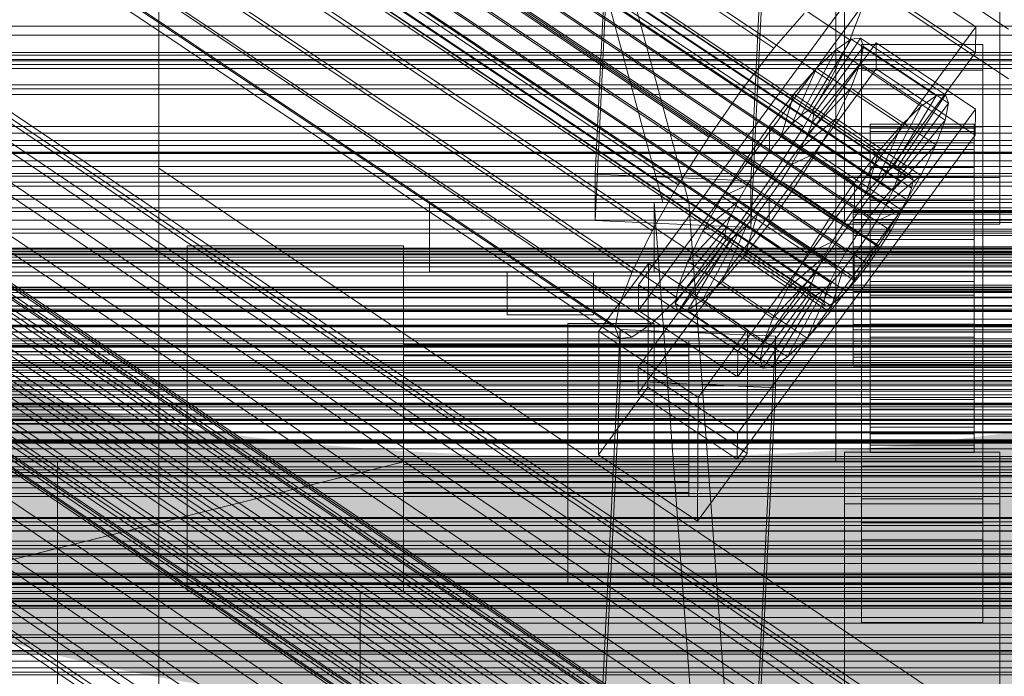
# Model space of a CAD drawing. Header units: millimetres. Extents: x -2233 to 61924, y -68080 to 6847.
# Tile 193 of 256: x -244 to -130, y -33725 to -33649. Entities that reach past the tile are written whole.
import ezdxf

# ---------------------------------------------------------------- set-up
doc = ezdxf.new("R2010")
doc.units = ezdxf.units.MM
for name, color, linetype, lineweight in [('COTAS_O', 1, 'Continuous', 0), ('COTAS_P', 1, 'Continuous', 0), ('frontal_briquetadora', 7, 'Continuous', 0), ('frontal_C01', 7, 'Continuous', 0), ('frontal_C01-mix', 7, 'Continuous', 0), ('frontal_C02', 7, 'Continuous', 0), ('frontal_C03', 7, 'Continuous', 0), ('frontal_dosificador', 7, 'Continuous', 0), ('frontal_mezcladora', 7, 'Continuous', 0), ('frontal_secador', 7, 'Continuous', 0)]:
    doc.layers.add(name, color=color, linetype=linetype, lineweight=lineweight)
doc.dimstyles.new('R19_100', dxfattribs={"dimtxt": 250, "dimasz": 150, "dimexe": 150, "dimexo": 80, "dimgap": 100, "dimtad": 1, "dimtih": 1, "dimtoh": 1, "dimdsep": 46, "dimcen": 0.09, "dimadec": 0, "dimazin": 0, "dimtfac": 1, "dimtdec": 4, "dimtofl": 0, "dimtmove": 0, "dimatfit": 3, "dimfxl": 1, "dimtolj": 1, "dimtzin": 0, "dimarcsym": 0})

# ---------------------------------------------------------------- blocks, each defined once
blk = doc.blocks.new('DIM_R27_52')
at = {"layer": 'COTAS_O'}
for p, q in [((-1725, -33700), (-1575, -33655)), ((1725, -33700), (1575, -33655)), ((-1725, -34400), (-1725, -33700)), ((-1725, -33700), (1725, -33700)), ((-1725, -33700), (-1575, -33745)), ((1725, -33700), (1575, -33745)), ((1725, -34400), (1725, -33700))]:
    blk.add_line(p, q, dxfattribs=at)
blk.add_text('3450 O', height=250, dxfattribs=at).set_placement((0, -33600))
blk = doc.blocks.new('DIM_R27_53')
at = {"layer": 'COTAS_P'}
for p, q in [((-150, -32000), (550, -32000)), ((550, -32000), (505, -32150)), ((550, -34600), (550, -32000)), ((550, -32000), (595, -32150)), ((550, -34600), (505, -34450)), ((550, -34600), (595, -34450)), ((-150, -34600), (550, -34600))]:
    blk.add_line(p, q, dxfattribs=at)
blk.add_text('2600 P', height=250, rotation=90, dxfattribs=at).set_placement((450, -33300))
blk = doc.blocks.new('DIM_R27_55')
at = {"layer": 'COTAS_O'}
for p, q in [((-650, -33700), (50, -33700)), ((50, -33700), (5, -33850)), ((50, -34900), (50, -33700)), ((50, -33700), (95, -33850)), ((50, -34900), (5, -34750)), ((50, -34900), (95, -34750)), ((-650, -34900), (50, -34900))]:
    blk.add_line(p, q, dxfattribs=at)
blk.add_text('1200 O', height=250, rotation=90, dxfattribs=at).set_placement((-50, -34300))

msp = doc.modelspace()

# ---------------------------------------------------------------- linework, layer by layer
at = {"layer": 'frontal_briquetadora'}
for p, q in [((-170, -33670), (-305, -33170)), ((-167, -33670), (-302, -33170)), ((-197, -33670), (-171, -33670)), ((-197, -33678), (-197, -33670)), ((-164, -33765), (-171, -33670)), ((-167, -33670), (-171, -33670)), ((-171, -33678), (-171, -33670)), ((-171, -33670), (211, -33670)), ((-170, -33670), (-167, -33670)), ((-170, -33670), (210, -33670)), ((-167, -33670), (207, -33670)), ((-160, -33765), (-167, -33670)), ((-225, -33675), (-200, -33675)), ((-225, -33715), (-225, -33675)), ((-200, -33715), (-200, -33675)), ((-197, -33678), (-171, -33678)), ((-188, -33678), (-178, -33678)), ((-188, -33683), (-188, -33678)), ((-178, -33683), (-178, -33678)), ((-171, -33678), (211, -33678)), ((-188, -33683), (-178, -33683)), ((-181, -33684), (-171, -33684)), ((-181, -33714), (-181, -33684)), ((-171, -33714), (-171, -33684)), ((-200, -33686.44), (-200, -33686)), ((-200, -33686), (-167, -33686)), ((-200, -33687.719), (-200, -33686.44)), ((-200, -33686.44), (-167, -33686.44)), ((-167, -33686.44), (-167, -33686)), ((-167, -33687.719), (-167, -33686.44)), ((-200, -33689.71), (-200, -33687.719)), ((-200, -33687.719), (-167, -33687.719)), ((-167, -33689.71), (-167, -33687.719)), ((-200, -33692.219), (-200, -33689.71)), ((-200, -33689.71), (-167, -33689.71)), ((-167, -33692.219), (-167, -33689.71)), ((-200, -33695), (-200, -33692.219)), ((-200, -33692.219), (-167, -33692.219)), ((-167, -33695), (-167, -33692.219)), ((-200, -33697.781), (-200, -33695)), ((-167, -33695), (-200, -33695)), ((-167, -33695), (-167, -33697.781)), ((-200, -33697.781), (-200, -33700.29)), ((-200, -33697.781), (-167, -33697.781)), ((-167, -33697.781), (-167, -33700.29)), ((-200, -33700.29), (-200, -33702.281)), ((-200, -33700.29), (-167, -33700.29)), ((-167, -33700.29), (-167, -33702.281)), ((-200, -33702.281), (-200, -33703.56)), ((-200, -33702.281), (-167, -33702.281)), ((-167, -33702.281), (-167, -33703.56)), ((-200, -33703.56), (-200, -33704)), ((-200, -33703.56), (-167, -33703.56)), ((-167, -33703.56), (-167, -33704)), ((-200, -33704), (-167, -33704)), ((-181, -33714), (-171, -33714)), ((-225, -33715), (-200, -33715))]:
    msp.add_line(p, q, dxfattribs=at)
at = {"layer": 'frontal_C01'}
for p, q in [((-228.298, -33505.257), (-228.298, -33666.04)), ((-228.298, -33671.821), (-228.298, -33511.037)), ((-332.629, -33602.02), (-148.32, -33726.355)), ((-331.181, -33601.67), (-146.872, -33726.005)), ((-330.692, -33602.76), (-146.383, -33727.095)), ((-334.938, -33603.785), (-150.629, -33728.12)), ((-355.53, -33605.485), (-141.731, -33749.713)), ((-355.017, -33605.361), (-141.218, -33749.589)), ((-331.197, -33605.215), (-146.887, -33729.55)), ((-356.348, -33606.11), (-142.549, -33750.338)), ((-355.022, -33606.617), (-141.224, -33750.845)), ((-354.844, -33605.747), (-141.045, -33749.975)), ((-357.415, -33607.194), (-143.617, -33751.423)), ((-355.541, -33607.911), (-141.742, -33752.14)), ((-337.95, -33606.845), (-153.641, -33731.18)), ((-177.811, -33666.699), (-174.943, -33606.911)), ((-156.962, -33607.71), (-159.83, -33667.499)), ((-358.659, -33608.664), (-144.861, -33752.892)), ((-332.659, -33608.868), (-148.35, -33733.203)), ((-356.363, -33609.542), (-142.565, -33753.77)), ((-146.196, -33754.647), (-359.995, -33610.418)), ((-341.461, -33610.992), (-157.152, -33735.327)), ((-361.332, -33612.338), (-147.533, -33756.566)), ((-357.434, -33611.397), (-143.635, -33755.626)), ((-177.811, -33672.093), (-174.943, -33612.304)), ((-358.68, -33613.352), (-144.881, -33757.58)), ((-334.981, -33613.47), (-150.672, -33737.804)), ((-159.83, -33672.892), (-156.962, -33613.104)), ((-362.578, -33614.292), (-148.779, -33758.52)), ((-360.017, -33615.271), (-146.218, -33759.5)), ((-363.648, -33616.148), (-149.85, -33760.376)), ((-160.922, -33740.278), (-345.231, -33615.943)), ((-364.471, -33617.778), (-150.672, -33762.007)), ((-361.352, -33617.026), (-147.554, -33761.254)), ((-364.989, -33619.073), (-151.191, -33763.301)), ((-362.596, -33618.495), (-148.798, -33762.723)), ((-338.003, -33618.707), (-153.694, -33743.041)), ((-365.168, -33619.942), (-151.369, -33764.171)), ((-364.995, -33620.329), (-151.196, -33764.557)), ((-364.482, -33620.205), (-150.683, -33764.433)), ((-363.664, -33619.579), (-149.865, -33763.808)), ((-349.002, -33621.361), (-164.693, -33745.696)), ((-149, -33667.098), (-149, -33621.261)), ((-131, -33621.261), (-131, -33667.098)), ((-341.52, -33624.222), (-157.211, -33748.557)), ((-352.519, -33626.876), (-168.21, -33751.211)), ((-149, -33672.49), (-149, -33626.653)), ((-131, -33672.49), (-131, -33626.653)), ((-345.291, -33629.64), (-160.982, -33753.975)), ((-355.541, -33632.113), (-171.232, -33756.448)), ((-349.061, -33634.591), (-164.752, -33758.926)), ((-357.863, -33636.715), (-173.554, -33761.05)), ((-352.572, -33638.738), (-168.263, -33763.073)), ((-359.326, -33640.368), (-175.016, -33764.703)), ((-355.584, -33641.798), (-171.275, -33766.133)), ((-359.83, -33642.823), (-175.521, -33767.158)), ((-359.341, -33643.913), (-175.032, -33768.247)), ((-357.893, -33643.563), (-173.584, -33767.898)), ((-425, -33661.983), (425, -33661.983)), ((-311.15, -33663.388), (311.15, -33663.388)), ((-311.15, -33664.18), (311.15, -33664.18)), ((-311.15, -33664.327), (311.15, -33664.327)), ((-311.15, -33666.649), (311.15, -33666.649)), ((-311.15, -33666.933), (311.15, -33666.933)), ((-130, -33732.352), (-228.298, -33666.04)), ((-228.298, -33666.04), (-228.298, -33928.654)), ((-228.298, -33666.04), (-228.298, -33671.821)), ((-159.83, -33667.499), (-177.811, -33666.699)), ((-177.811, -33666.699), (-177.811, -33672.093)), ((-131, -33667.098), (-149, -33667.098)), ((-149, -33667.098), (-149, -33672.49)), ((-131, -33672.49), (-131, -33667.098)), ((-159.83, -33672.892), (-159.83, -33667.499)), ((-311.15, -33670.626), (311.15, -33670.626)), ((-311.15, -33671.028), (311.15, -33671.028)), ((-228.298, -33934.434), (-228.298, -33671.821)), ((-228.298, -33671.821), (-130, -33738.133)), ((-177.811, -33672.093), (-159.83, -33672.892)), ((-149, -33672.49), (-131, -33672.49)), ((425, -33673.539), (-425, -33673.539)), ((425, -33675.679), (-425, -33675.679)), ((-311.15, -33675.841), (311.15, -33675.841)), ((-311.15, -33676.334), (311.15, -33676.334)), ((-440, -33679.787), (440, -33679.787)), ((-440, -33680.068), (440, -33680.068)), ((-440, -33680.12), (440, -33680.12)), ((-440, -33680.942), (440, -33680.942)), ((-440, -33681.043), (440, -33681.043)), ((311.15, -33681.938), (-311.15, -33681.938)), ((-440, -33682.352), (440, -33682.352)), ((-440, -33682.494), (440, -33682.494)), ((-311.15, -33682.488), (311.15, -33682.488)), ((-440, -33684.2), (440, -33684.2)), ((-440, -33684.374), (440, -33684.374)), ((440, -33686.36), (-440, -33686.36)), ((-440, -33686.555), (440, -33686.555)), ((-425, -33687.235), (425, -33687.235)), ((-440, -33688.686), (440, -33688.686)), ((-311.15, -33688.502), (311.15, -33688.502)), ((-440, -33688.887), (440, -33688.887)), ((-311.15, -33689.071), (311.15, -33689.071)), ((-450, -33690.14), (450, -33690.14)), ((-440, -33691.018), (440, -33691.018)), ((-440, -33691.213), (440, -33691.213)), ((-440, -33693.199), (440, -33693.199)), ((-440, -33693.374), (440, -33693.374)), ((-440, -33695.079), (440, -33695.079)), ((-440, -33695.221), (440, -33695.221)), ((-311.15, -33695.086), (311.15, -33695.086)), ((-440, -33696.53), (440, -33696.53)), ((-440, -33696.631), (440, -33696.631)), ((-311.15, -33695.635), (311.15, -33695.635)), ((-440, -33697.453), (440, -33697.453)), ((-440, -33697.505), (440, -33697.505)), ((-440, -33697.786), (440, -33697.786)), ((450, -33700.925), (-450, -33700.925)), ((-311.15, -33701.24), (311.15, -33701.24)), ((-311.15, -33701.732), (311.15, -33701.732)), ((-311.15, -33706.545), (311.15, -33706.545)), ((-311.15, -33706.947), (311.15, -33706.947)), ((-311.15, -33710.64), (311.15, -33710.64)), ((-311.15, -33710.924), (311.15, -33710.924)), ((-311.15, -33713.246), (311.15, -33713.246)), ((-311.15, -33713.393), (311.15, -33713.393)), ((-311.15, -33714.185), (311.15, -33714.185)), ((450, -33723.844), (-450, -33723.844))]:
    msp.add_line(p, q, dxfattribs=at)
at = {"layer": 'frontal_C01-mix'}
for p in [(-150, -33435), (150, -33700)]:
    msp.add_line(p, (-150, -33700), dxfattribs=at)
at = {"layer": 'frontal_C02'}
for p, q in [((-356.348, -33524.607), (-142.549, -33667.583)), ((-355.53, -33524.045), (-141.731, -33667.02)), ((-355.017, -33523.989), (-141.218, -33666.964)), ((-354.844, -33524.443), (-141.045, -33667.419)), ((-357.415, -33525.638), (-143.617, -33668.613)), ((-355.022, -33525.377), (-141.224, -33668.353)), ((-355.541, -33526.727), (-141.742, -33669.702)), ((-358.659, -33527.067), (-144.861, -33670.042)), ((-332.659, -33527.929), (-148.35, -33651.184)), ((-146.196, -33671.772), (-359.995, -33528.796)), ((-356.363, -33528.401), (-142.565, -33671.376)), ((-341.461, -33528.888), (-157.152, -33652.142)), ((-357.434, -33530.284), (-143.635, -33673.259)), ((-361.332, -33530.709), (-147.533, -33673.684)), ((-362.578, -33532.673), (-148.779, -33675.649)), ((-358.68, -33532.249), (-144.881, -33675.224)), ((-334.981, -33532.652), (-150.672, -33655.907)), ((-160.922, -33657.023), (-345.231, -33533.769)), ((-363.648, -33534.557), (-149.85, -33677.532)), ((-360.017, -33534.161), (-146.218, -33677.137)), ((-361.352, -33535.891), (-147.554, -33678.866)), ((-364.471, -33536.23), (-150.672, -33679.206)), ((-364.989, -33537.58), (-151.191, -33680.556)), ((-363.664, -33538.35), (-149.865, -33681.326)), ((-362.596, -33537.32), (-148.798, -33680.295)), ((-338.003, -33537.968), (-153.694, -33661.222)), ((-365.168, -33538.514), (-151.369, -33681.49)), ((-364.995, -33538.969), (-151.196, -33681.944)), ((-364.482, -33538.913), (-150.683, -33681.888)), ((-349.002, -33539.166), (-164.693, -33662.42)), ((-341.52, -33543.513), (-157.211, -33666.767)), ((-352.519, -33544.711), (-168.21, -33667.965)), ((-345.291, -33548.91), (-160.982, -33672.164)), ((-355.541, -33550.026), (-171.232, -33673.281)), ((-349.061, -33553.791), (-164.752, -33677.045)), ((-357.863, -33554.749), (-173.554, -33678.004)), ((-359.326, -33558.559), (-175.016, -33681.813)), ((-352.572, -33557.823), (-168.263, -33681.078)), ((-359.83, -33561.195), (-175.521, -33684.449)), ((-355.584, -33560.732), (-171.275, -33683.987)), ((-357.893, -33562.32), (-173.584, -33685.574)), ((-359.341, -33562.478), (-175.032, -33685.732)), ((-130, -33649.948), (-228.298, -33584.212)), ((-228.298, -33584.212), (-228.298, -33874.707)), ((-228.298, -33880.437), (-228.298, -33589.943)), ((-228.298, -33589.943), (-130, -33655.678)), ((-172.809, -33679.521), (-145.277, -33641.999)), ((-145.277, -33641.999), (-133.809, -33649.668)), ((-145.289, -33644.979), (-172.821, -33682.502)), ((-133.821, -33652.648), (-145.289, -33644.979)), ((-146.887, -33647.374), (-148.35, -33651.184)), ((-157.152, -33652.142), (-153.641, -33648.11)), ((-133.809, -33649.668), (-161.341, -33687.19)), ((-133.809, -33649.668), (-133.821, -33652.648)), ((-153.199, -33659.351), (-148.226, -33651.091)), ((-152.686, -33659.295), (-147.143, -33650.973)), ((-148.35, -33651.184), (-150.672, -33655.907)), ((-148.226, -33651.091), (-149.953, -33652.278)), ((-147.143, -33650.973), (-148.226, -33651.091)), ((-148.226, -33651.091), (-138.396, -33657.664)), ((-147.143, -33650.973), (-137.313, -33657.546)), ((-146.777, -33651.932), (-147.143, -33650.973)), ((-172.847, -33689.059), (-145.315, -33651.536)), ((-160.922, -33657.023), (-157.152, -33652.142)), ((-154.017, -33659.913), (-149.953, -33652.278)), ((-152.513, -33659.749), (-146.777, -33651.932)), ((-149.953, -33652.278), (-152.207, -33654.454)), ((-149.953, -33652.278), (-140.123, -33658.852)), ((-147.155, -33653.904), (-146.777, -33651.932)), ((-147, -33654.691), (-147, -33651.71)), ((-147, -33651.71), (-133, -33651.71)), ((-147, -33697.529), (-147, -33651.71)), ((-146.777, -33651.932), (-136.948, -33658.506)), ((-145.327, -33654.517), (-145.315, -33651.536)), ((-145.315, -33651.536), (-133.847, -33659.205)), ((-133, -33651.71), (-133, -33654.691)), ((-133, -33651.71), (-133, -33697.529)), ((-161.353, -33690.171), (-133.821, -33652.648)), ((-145.327, -33654.517), (-172.859, -33692.039)), ((-155.085, -33660.944), (-152.207, -33654.454)), ((-152.207, -33654.454), (-154.833, -33657.471)), ((-152.692, -33660.683), (-147.155, -33653.904)), ((-152.207, -33654.454), (-142.377, -33661.028)), ((-148.249, -33656.754), (-147.155, -33653.904)), ((-147.155, -33653.904), (-137.325, -33660.478)), ((-133.859, -33662.186), (-145.327, -33654.517)), ((-133, -33654.691), (-147, -33654.691)), ((-147, -33654.691), (-147, -33700.509)), ((-133, -33700.509), (-133, -33654.691)), ((-150.672, -33655.907), (-153.694, -33661.222)), ((-153.21, -33662.033), (-148.249, -33656.754)), ((-149.985, -33660.287), (-148.249, -33656.754)), ((-148.249, -33656.754), (-138.419, -33663.327)), ((-164.693, -33662.42), (-160.922, -33657.023)), ((-154.833, -33657.471), (-157.653, -33661.122)), ((-156.329, -33662.373), (-154.833, -33657.471)), ((-154.833, -33657.471), (-145.003, -33664.044)), ((-138.396, -33657.664), (-143.369, -33665.924)), ((-137.313, -33657.546), (-142.856, -33665.869)), ((-140.123, -33658.852), (-138.396, -33657.664)), ((-138.396, -33657.664), (-137.313, -33657.546)), ((-137.313, -33657.546), (-136.948, -33658.506)), ((-140.123, -33658.852), (-144.188, -33666.487)), ((-136.948, -33658.506), (-142.683, -33666.323)), ((-142.377, -33661.028), (-140.123, -33658.852)), ((-136.948, -33658.506), (-137.325, -33660.478)), ((-133.847, -33659.205), (-161.379, -33696.728)), ((-155.085, -33660.944), (-154.017, -33659.913)), ((-154.033, -33663.707), (-149.985, -33660.287)), ((-154.017, -33659.913), (-153.199, -33659.351)), ((-144.188, -33666.487), (-154.017, -33659.913)), ((-153.199, -33659.351), (-152.686, -33659.295)), ((-143.369, -33665.924), (-153.199, -33659.351)), ((-152.513, -33659.749), (-152.692, -33660.683)), ((-142.856, -33665.869), (-152.686, -33659.295)), ((-152.686, -33659.295), (-152.513, -33659.749)), ((-142.683, -33666.323), (-152.513, -33659.749)), ((-152.246, -33664.263), (-149.985, -33660.287)), ((-149.985, -33660.287), (-140.156, -33666.86)), ((-133.847, -33659.205), (-133.859, -33662.186)), ((-157.653, -33661.122), (-160.474, -33665.159)), ((-157.653, -33661.122), (-157.665, -33664.102)), ((-147.823, -33667.696), (-157.653, -33661.122)), ((-153.694, -33661.222), (-157.211, -33666.767)), ((-156.329, -33662.373), (-155.085, -33660.944)), ((-145.255, -33667.518), (-155.085, -33660.944)), ((-152.692, -33660.683), (-153.21, -33662.033)), ((-142.862, -33667.257), (-152.692, -33660.683)), ((-147, -33664.228), (-147, -33661.248)), ((-147, -33661.248), (-133, -33661.248)), ((-147, -33707.066), (-147, -33661.248)), ((-146, -33670.931), (-146, -33660.94)), ((-146, -33660.94), (-146, -33661.386)), ((-146, -33660.94), (-134, -33660.94)), ((-146, -33661.788), (-146, -33660.94)), ((-146, -33671.143), (-146, -33661.386)), ((-146, -33661.386), (-146, -33663.095)), ((-146, -33661.386), (-134, -33661.386)), ((-142.377, -33661.028), (-145.255, -33667.518)), ((-145.003, -33664.044), (-142.377, -33661.028)), ((-137.325, -33660.478), (-142.862, -33667.257)), ((-137.325, -33660.478), (-138.419, -33663.327)), ((-134, -33661.386), (-134, -33660.94)), ((-134, -33660.94), (-134, -33670.931)), ((-134, -33660.94), (-134, -33661.788)), ((-134, -33663.095), (-134, -33661.386)), ((-134, -33661.386), (-134, -33671.143)), ((-133, -33661.248), (-133, -33664.228)), ((-133, -33661.248), (-133, -33707.066)), ((-168.21, -33667.965), (-164.693, -33662.42)), ((-161.391, -33699.708), (-133.859, -33662.186)), ((-157.665, -33664.102), (-156.329, -33662.373)), ((-146.499, -33668.947), (-156.329, -33662.373)), ((-153.21, -33662.033), (-154.033, -33663.707)), ((-143.38, -33668.607), (-153.21, -33662.033)), ((-146, -33671.333), (-146, -33661.788)), ((-146, -33661.788), (-134, -33661.788)), ((-146, -33663.871), (-146, -33661.788)), ((-134, -33661.788), (-134, -33671.333)), ((-134, -33661.788), (-134, -33663.871)), ((-154.033, -33663.707), (-155.103, -33665.59)), ((-144.203, -33670.28), (-154.033, -33663.707)), ((-146, -33671.952), (-146, -33663.095)), ((-146, -33663.095), (-146, -33665.951)), ((-146, -33663.095), (-134, -33663.095)), ((-138.419, -33663.327), (-143.38, -33668.607)), ((-138.419, -33663.327), (-140.156, -33666.86)), ((-134, -33665.951), (-134, -33663.095)), ((-134, -33663.095), (-134, -33671.952)), ((-159.001, -33666.015), (-157.665, -33664.102)), ((-157.665, -33664.102), (-147.835, -33670.676)), ((-155.103, -33665.59), (-152.246, -33664.263)), ((-154.877, -33668.411), (-152.246, -33664.263)), ((-152.246, -33664.263), (-142.416, -33670.836)), ((-147.823, -33667.696), (-145.003, -33664.044)), ((-133, -33664.228), (-147, -33664.228)), ((-147, -33664.228), (-147, -33710.047)), ((-145.003, -33664.044), (-146.499, -33668.947)), ((-146, -33672.32), (-146, -33663.871)), ((-146, -33663.871), (-134, -33663.871)), ((-146, -33667.049), (-146, -33663.871)), ((-134, -33663.871), (-134, -33672.32)), ((-134, -33663.871), (-134, -33667.049)), ((-133, -33710.047), (-133, -33664.228)), ((-160.474, -33665.159), (-163.105, -33669.307)), ((-159.001, -33666.015), (-160.474, -33665.159)), ((-160.474, -33665.159), (-150.644, -33671.733)), ((-155.103, -33665.59), (-156.35, -33667.555)), ((-145.274, -33672.164), (-155.103, -33665.59)), ((-146, -33673.305), (-146, -33665.951)), ((-146, -33665.951), (-146, -33669.76)), ((-146, -33665.951), (-134, -33665.951)), ((-143.369, -33665.924), (-144.188, -33666.487)), ((-142.856, -33665.869), (-143.369, -33665.924)), ((-142.683, -33666.323), (-142.856, -33665.869)), ((-134, -33669.76), (-134, -33665.951)), ((-134, -33665.951), (-134, -33673.305)), ((-157.211, -33666.767), (-160.982, -33672.164)), ((-160.247, -33667.98), (-159.001, -33666.015)), ((-149.171, -33672.588), (-159.001, -33666.015)), ((-146, -33673.825), (-146, -33667.049)), ((-146, -33667.049), (-134, -33667.049)), ((-146, -33671.104), (-146, -33667.049)), ((-144.188, -33666.487), (-145.255, -33667.518)), ((-140.156, -33666.86), (-144.203, -33670.28)), ((-142.862, -33667.257), (-142.683, -33666.323)), ((-142.549, -33667.583), (-141.731, -33667.02)), ((-140.156, -33666.86), (-142.416, -33670.836)), ((-141.731, -33667.02), (-141.218, -33666.964)), ((-141.218, -33666.964), (-141.045, -33667.419)), ((-134, -33667.049), (-134, -33673.825)), ((-134, -33667.049), (-134, -33671.104)), ((-171.232, -33673.281), (-168.21, -33667.965)), ((-160.247, -33667.98), (-163.105, -33669.307)), ((-161.318, -33669.863), (-160.247, -33667.98)), ((-150.417, -33674.553), (-160.247, -33667.98)), ((-156.35, -33667.555), (-157.686, -33669.467)), ((-156.35, -33667.555), (-154.877, -33668.411)), ((-146.52, -33674.129), (-156.35, -33667.555)), ((-150.644, -33671.733), (-147.823, -33667.696)), ((-147.835, -33670.676), (-147.823, -33667.696)), ((-145.255, -33667.518), (-146.499, -33668.947)), ((-143.617, -33668.613), (-142.549, -33667.583)), ((-143.38, -33668.607), (-142.862, -33667.257)), ((-141.045, -33667.419), (-141.224, -33668.353)), ((-163.105, -33669.307), (-165.365, -33673.283)), ((-163.105, -33669.307), (-153.275, -33675.881)), ((-157.698, -33672.448), (-154.877, -33668.411)), ((-154.877, -33668.411), (-145.047, -33674.984)), ((-146.499, -33668.947), (-147.835, -33670.676)), ((-144.861, -33670.042), (-143.617, -33668.613)), ((-144.203, -33670.28), (-143.38, -33668.607)), ((-141.224, -33668.353), (-141.742, -33669.702)), ((-161.318, -33669.863), (-165.365, -33673.283)), ((-162.14, -33671.537), (-161.318, -33669.863)), ((-151.488, -33676.437), (-161.318, -33669.863)), ((-157.686, -33669.467), (-159.022, -33671.197)), ((-157.686, -33669.467), (-157.698, -33672.448)), ((-147.856, -33676.041), (-157.686, -33669.467)), ((-146.196, -33671.772), (-144.861, -33670.042)), ((-146, -33675.109), (-146, -33669.76)), ((-146, -33669.76), (-146, -33674.261)), ((-146, -33669.76), (-134, -33669.76)), ((-145.274, -33672.164), (-144.203, -33670.28)), ((-141.742, -33669.702), (-142.565, -33671.376)), ((-134, -33674.261), (-134, -33669.76)), ((-134, -33669.76), (-134, -33675.109)), ((-162.14, -33671.537), (-167.102, -33676.816)), ((-162.659, -33672.886), (-162.14, -33671.537)), ((-152.311, -33678.11), (-162.14, -33671.537)), ((-159.022, -33671.197), (-160.518, -33676.099)), ((-159.022, -33671.197), (-160.266, -33672.626)), ((-149.192, -33677.77), (-159.022, -33671.197)), ((-147.835, -33670.676), (-149.171, -33672.588)), ((-148, -33671.333), (-148, -33670.931)), ((-148, -33670.931), (-148, -33671.143)), ((-148, -33670.931), (148, -33670.931)), ((-148, -33671.143), (-148, -33671.952)), ((-148, -33671.143), (148, -33671.143)), ((-148, -33672.32), (-148, -33671.333)), ((-148, -33671.333), (148, -33671.333)), ((-146, -33671.143), (-146, -33670.931)), ((-134, -33670.931), (-146, -33670.931)), ((-146, -33670.931), (-146, -33671.333)), ((-146, -33675.746), (-146, -33671.104)), ((-146, -33671.104), (-134, -33671.104)), ((-146, -33675.76), (-146, -33671.104)), ((-146, -33671.952), (-146, -33671.143)), ((-134, -33671.143), (-146, -33671.143)), ((-134, -33671.333), (-146, -33671.333)), ((-146, -33671.333), (-146, -33672.32)), ((-142.416, -33670.836), (-145.274, -33672.164)), ((-142.416, -33670.836), (-145.047, -33674.984)), ((-142.565, -33671.376), (-143.635, -33673.259)), ((-134, -33670.931), (-134, -33671.143)), ((-134, -33671.333), (-134, -33670.931)), ((-134, -33671.104), (-134, -33675.746)), ((-134, -33671.104), (-134, -33675.76)), ((-134, -33671.143), (-134, -33671.952)), ((-134, -33672.32), (-134, -33671.333)), ((-160.982, -33672.164), (-164.752, -33677.045)), ((-160.266, -33672.626), (-163.144, -33679.116)), ((-160.266, -33672.626), (-161.333, -33673.657)), ((-160.518, -33676.099), (-157.698, -33672.448)), ((-150.436, -33679.199), (-160.266, -33672.626)), ((-157.698, -33672.448), (-147.868, -33679.021)), ((-153.275, -33675.881), (-150.644, -33671.733)), ((-150.644, -33671.733), (-149.171, -33672.588)), ((-149.171, -33672.588), (-150.417, -33674.553)), ((-148, -33671.952), (-148, -33673.305)), ((-148, -33671.952), (148, -33671.952)), ((-148, -33673.825), (-148, -33672.32)), ((-148, -33672.32), (148, -33672.32)), ((-147.533, -33673.684), (-146.196, -33671.772)), ((-146.52, -33674.129), (-145.274, -33672.164)), ((-146, -33673.305), (-146, -33671.952)), ((-134, -33671.952), (-146, -33671.952)), ((-134, -33672.32), (-146, -33672.32)), ((-146, -33672.32), (-146, -33673.825)), ((-134, -33671.952), (-134, -33673.305)), ((-134, -33673.825), (-134, -33672.32)), ((-173.554, -33678.004), (-171.232, -33673.281)), ((-162.837, -33673.82), (-168.573, -33681.638)), ((-162.659, -33672.886), (-168.196, -33679.666)), ((-165.365, -33673.283), (-167.102, -33676.816)), ((-161.333, -33673.657), (-165.397, -33681.292)), ((-165.365, -33673.283), (-155.535, -33679.857)), ((-162.837, -33673.82), (-162.659, -33672.886)), ((-162.664, -33674.275), (-162.837, -33673.82)), ((-153.008, -33680.394), (-162.837, -33673.82)), ((-152.829, -33679.46), (-162.659, -33672.886)), ((-161.333, -33673.657), (-162.151, -33674.219)), ((-151.503, -33680.23), (-161.333, -33673.657)), ((-148.779, -33675.649), (-147.533, -33673.684)), ((-148, -33673.305), (-148, -33675.109)), ((-148, -33673.305), (148, -33673.305)), ((-148, -33675.746), (-148, -33673.825)), ((-148, -33673.825), (148, -33673.825)), ((-146, -33675.109), (-146, -33673.305)), ((-134, -33673.305), (-146, -33673.305)), ((-134, -33673.825), (-146, -33673.825)), ((-146, -33673.825), (-146, -33675.746)), ((-143.635, -33673.259), (-144.881, -33675.224)), ((-134, -33673.305), (-134, -33675.109)), ((-134, -33675.746), (-134, -33673.825)), ((-162.664, -33674.275), (-168.208, -33682.597)), ((-162.151, -33674.219), (-167.125, -33682.479)), ((-162.151, -33674.219), (-162.664, -33674.275)), ((-152.835, -33680.849), (-162.664, -33674.275)), ((-152.321, -33680.793), (-162.151, -33674.219)), ((-153.275, -33675.881), (-150.417, -33674.553)), ((-150.417, -33674.553), (-151.488, -33676.437)), ((-145.047, -33674.984), (-147.868, -33679.021)), ((-147.856, -33676.041), (-146.52, -33674.129)), ((-145.047, -33674.984), (-146.52, -33674.129)), ((-146, -33674.261), (-146, -33677.241)), ((-134, -33674.261), (-146, -33674.261)), ((-146, -33674.261), (-146, -33679.148)), ((-134, -33677.241), (-134, -33674.261)), ((-134, -33679.148), (-134, -33674.261)), ((-163.144, -33679.116), (-160.518, -33676.099)), ((-160.518, -33676.099), (-150.688, -33682.673)), ((-155.535, -33679.857), (-153.275, -33675.881)), ((-149.85, -33677.532), (-148.779, -33675.649)), ((-149.192, -33677.77), (-147.856, -33676.041)), ((-148, -33675.109), (-148, -33677.241)), ((-148, -33675.109), (148, -33675.109)), ((-148, -33677.952), (-148, -33675.746)), ((-148, -33675.746), (148, -33675.746)), ((-147.868, -33679.021), (-147.856, -33676.041)), ((-144.881, -33675.224), (-146.218, -33677.137)), ((-146, -33677.241), (-146, -33675.109)), ((-134, -33675.109), (-146, -33675.109)), ((-134, -33675.746), (-146, -33675.746)), ((-146, -33675.746), (-146, -33677.952)), ((-146, -33677.952), (-146, -33675.76)), ((-146, -33675.76), (-134, -33675.76)), ((-146, -33680.7), (-146, -33675.76)), ((-134, -33675.109), (-134, -33677.241)), ((-134, -33677.952), (-134, -33675.746)), ((-134, -33675.76), (-134, -33677.952)), ((-134, -33675.76), (-134, -33680.7)), ((-177.394, -33684.881), (-171.658, -33677.063)), ((-171.715, -33691.37), (-171.658, -33677.063)), ((-171.658, -33677.063), (-160.19, -33684.733)), ((-164.752, -33677.045), (-168.263, -33681.078)), ((-167.102, -33676.816), (-168.196, -33679.666)), ((-167.102, -33676.816), (-157.272, -33683.39)), ((-155.535, -33679.857), (-151.488, -33676.437)), ((-151.488, -33676.437), (-152.311, -33678.11)), ((-148, -33677.241), (-148, -33679.556)), ((148, -33677.241), (-148, -33677.241)), ((-146.218, -33677.137), (-147.554, -33678.866)), ((-146, -33677.241), (-134, -33677.241)), ((-146, -33679.556), (-146, -33677.241)), ((-134, -33677.241), (-134, -33679.556)), ((-175.016, -33681.813), (-173.554, -33678.004)), ((-157.272, -33683.39), (-152.311, -33678.11)), ((-152.311, -33678.11), (-152.829, -33679.46)), ((-150.688, -33682.673), (-149.192, -33677.77)), ((-150.672, -33679.206), (-149.85, -33677.532)), ((-150.436, -33679.199), (-149.192, -33677.77)), ((-148, -33680.292), (-148, -33677.952)), ((-148, -33677.952), (148, -33677.952)), ((-134, -33677.952), (-146, -33677.952)), ((-146, -33677.952), (-146, -33680.292)), ((-134, -33680.292), (-134, -33677.952)), ((-172.809, -33679.521), (-172.821, -33682.502)), ((-161.341, -33687.19), (-172.809, -33679.521)), ((-165.397, -33681.292), (-163.144, -33679.116)), ((-163.144, -33679.116), (-153.314, -33685.689)), ((-158.366, -33686.239), (-152.829, -33679.46)), ((-153.314, -33685.689), (-150.436, -33679.199)), ((-152.829, -33679.46), (-153.008, -33680.394)), ((-151.503, -33680.23), (-150.436, -33679.199)), ((-151.191, -33680.556), (-150.672, -33679.206)), ((-147.868, -33679.021), (-150.688, -33682.673)), ((-147.554, -33678.866), (-148.798, -33680.295)), ((-148, -33679.556), (-148, -33681.896)), ((-148, -33679.556), (148, -33679.556)), ((-146, -33679.556), (-146, -33679.148)), ((-146, -33679.148), (-146, -33684.088)), ((-146, -33679.148), (-134, -33679.148)), ((-146, -33681.896), (-146, -33679.556)), ((-134, -33679.556), (-146, -33679.556)), ((-134, -33684.088), (-134, -33679.148)), ((-134, -33679.148), (-134, -33679.556)), ((-134, -33679.556), (-134, -33681.896)), ((-168.196, -33679.666), (-168.573, -33681.638)), ((-168.196, -33679.666), (-158.366, -33686.239)), ((-158.743, -33688.211), (-153.008, -33680.394)), ((-157.295, -33689.053), (-152.321, -33680.793)), ((-157.272, -33683.39), (-155.535, -33679.857)), ((-155.567, -33687.865), (-151.503, -33680.23)), ((-153.008, -33680.394), (-152.835, -33680.849)), ((-152.835, -33680.849), (-152.321, -33680.793)), ((-152.321, -33680.793), (-151.503, -33680.23)), ((-151.369, -33681.49), (-151.191, -33680.556)), ((-148.798, -33680.295), (-149.865, -33681.326)), ((-148, -33682.606), (-148, -33680.292)), ((-148, -33680.292), (148, -33680.292)), ((-146, -33680.292), (-146, -33680.7)), ((-134, -33680.292), (-146, -33680.292)), ((-146, -33680.292), (-146, -33682.606)), ((-146, -33680.7), (-134, -33680.7)), ((-146, -33685.587), (-146, -33680.7)), ((-134, -33680.7), (-134, -33680.292)), ((-134, -33682.606), (-134, -33680.292)), ((-134, -33680.7), (-134, -33685.587)), ((-175.521, -33684.449), (-175.016, -33681.813)), ((-168.263, -33681.078), (-171.275, -33683.987)), ((-168.573, -33681.638), (-168.208, -33682.597)), ((-168.573, -33681.638), (-158.743, -33688.211)), ((-167.125, -33682.479), (-165.397, -33681.292)), ((-165.397, -33681.292), (-155.567, -33687.865)), ((-158.378, -33689.171), (-152.835, -33680.849)), ((-151.196, -33681.944), (-151.369, -33681.49)), ((-150.683, -33681.888), (-151.196, -33681.944)), ((-149.865, -33681.326), (-150.683, -33681.888)), ((-148, -33681.896), (-148, -33684.102)), ((-148, -33681.896), (148, -33681.896)), ((-146, -33684.102), (-146, -33681.896)), ((-146, -33681.896), (-146, -33684.088)), ((-134, -33681.896), (-146, -33681.896)), ((-134, -33684.088), (-134, -33681.896)), ((-134, -33681.896), (-134, -33684.102)), ((-172.821, -33682.502), (-161.353, -33690.171)), ((-168.208, -33682.597), (-167.125, -33682.479)), ((-168.208, -33682.597), (-158.378, -33689.171)), ((-167.125, -33682.479), (-157.295, -33689.053)), ((-150.688, -33682.673), (-153.314, -33685.689)), ((-148, -33684.739), (-148, -33682.606)), ((-148, -33682.606), (148, -33682.606)), ((-146, -33682.606), (-146, -33685.587)), ((-134, -33682.606), (-146, -33682.606)), ((-146, -33682.606), (-146, -33684.739)), ((-134, -33685.587), (-134, -33682.606)), ((-134, -33684.739), (-134, -33682.606)), ((-171.275, -33683.987), (-173.584, -33685.574)), ((-158.366, -33686.239), (-157.272, -33683.39)), ((-148, -33684.102), (-148, -33686.023)), ((-148, -33684.102), (148, -33684.102)), ((-146, -33684.088), (-146, -33688.744)), ((-146, -33684.088), (-134, -33684.088)), ((-146, -33686.023), (-146, -33684.102)), ((-146, -33684.102), (-146, -33688.744)), ((-134, -33684.102), (-146, -33684.102)), ((-134, -33688.744), (-134, -33684.088)), ((-134, -33688.744), (-134, -33684.102)), ((-134, -33684.102), (-134, -33686.023)), ((-177.811, -33743.94), (-174.943, -33684.674)), ((-177.394, -33684.881), (-177.451, -33699.187)), ((-165.926, -33692.55), (-177.394, -33684.881)), ((-175.032, -33685.732), (-175.521, -33684.449)), ((-174.943, -33690.636), (-174.943, -33684.674)), ((-174.943, -33684.674), (-156.962, -33685.467)), ((-160.19, -33684.733), (-165.926, -33692.55)), ((-160.19, -33684.733), (-160.247, -33699.039)), ((-148, -33686.543), (-148, -33684.739)), ((-148, -33684.739), (148, -33684.739)), ((-146, -33684.739), (-146, -33690.088)), ((-134, -33684.739), (-146, -33684.739)), ((-146, -33684.739), (-146, -33686.543)), ((-134, -33690.088), (-134, -33684.739)), ((-134, -33686.543), (-134, -33684.739)), ((-173.584, -33685.574), (-175.032, -33685.732)), ((-156.962, -33685.467), (-159.83, -33744.732)), ((-158.743, -33688.211), (-158.366, -33686.239)), ((-156.962, -33685.467), (-156.962, -33691.429)), ((-153.314, -33685.689), (-155.567, -33687.865)), ((-148, -33686.023), (-148, -33687.528)), ((-148, -33686.023), (148, -33686.023)), ((-146, -33685.587), (-134, -33685.587)), ((-146, -33690.088), (-146, -33685.587)), ((-146, -33687.528), (-146, -33686.023)), ((-146, -33686.023), (-146, -33692.799)), ((-134, -33686.023), (-146, -33686.023)), ((-134, -33685.587), (-134, -33690.088)), ((-134, -33692.799), (-134, -33686.023)), ((-134, -33686.023), (-134, -33687.528)), ((-161.353, -33690.171), (-161.341, -33687.19)), ((-148, -33687.895), (-148, -33686.543)), ((-148, -33686.543), (148, -33686.543)), ((-148, -33687.528), (-148, -33688.515)), ((-148, -33687.528), (148, -33687.528)), ((-146, -33686.543), (-146, -33693.896)), ((-134, -33686.543), (-146, -33686.543)), ((-146, -33686.543), (-146, -33687.895)), ((-146, -33688.515), (-146, -33687.528)), ((-146, -33687.528), (-146, -33695.977)), ((-134, -33687.528), (-146, -33687.528)), ((-134, -33693.896), (-134, -33686.543)), ((-134, -33687.895), (-134, -33686.543)), ((-134, -33695.977), (-134, -33687.528)), ((-134, -33687.528), (-134, -33688.515)), ((-158.378, -33689.171), (-158.743, -33688.211)), ((-155.567, -33687.865), (-157.295, -33689.053)), ((-148, -33688.705), (-148, -33687.895)), ((-148, -33687.895), (148, -33687.895)), ((-148, -33688.515), (-148, -33688.916)), ((-148, -33688.515), (148, -33688.515)), ((-148, -33688.916), (-148, -33688.705)), ((-148, -33688.705), (148, -33688.705)), ((-146, -33687.895), (-146, -33696.753)), ((-134, -33687.895), (-146, -33687.895)), ((-146, -33687.895), (-146, -33688.705)), ((-146, -33688.916), (-146, -33688.515)), ((-146, -33688.515), (-146, -33698.06)), ((-134, -33688.515), (-146, -33688.515)), ((-146, -33688.705), (-146, -33698.462)), ((-134, -33688.705), (-146, -33688.705)), ((-146, -33688.705), (-146, -33688.916)), ((-146, -33688.744), (-146, -33692.799)), ((-146, -33688.744), (-134, -33688.744)), ((-134, -33696.753), (-134, -33687.895)), ((-134, -33688.705), (-134, -33687.895)), ((-134, -33698.06), (-134, -33688.515)), ((-134, -33688.515), (-134, -33688.916)), ((-134, -33698.462), (-134, -33688.705)), ((-134, -33688.916), (-134, -33688.705)), ((-134, -33692.799), (-134, -33688.744)), ((-172.847, -33689.059), (-172.859, -33692.039)), ((-161.379, -33696.728), (-172.847, -33689.059)), ((-157.295, -33689.053), (-158.378, -33689.171)), ((-148, -33688.916), (148, -33688.916)), ((-146, -33688.916), (-146, -33698.908)), ((-134, -33688.916), (-146, -33688.916)), ((-134, -33698.908), (-134, -33688.916)), ((-177.811, -33749.902), (-174.943, -33690.636)), ((-156.962, -33691.429), (-174.943, -33690.636)), ((-146, -33690.088), (-134, -33690.088)), ((-146, -33693.896), (-146, -33690.088)), ((-134, -33690.088), (-134, -33693.896)), ((-171.715, -33691.37), (-177.451, -33699.187)), ((-172.859, -33692.039), (-161.391, -33699.708)), ((-160.247, -33699.039), (-171.715, -33691.37)), ((-159.83, -33750.695), (-156.962, -33691.429)), ((-165.983, -33706.856), (-165.926, -33692.55)), ((-146, -33692.799), (-146, -33695.977)), ((-146, -33692.799), (-134, -33692.799)), ((-134, -33695.977), (-134, -33692.799)), ((-146, -33693.896), (-134, -33693.896)), ((-146, -33696.753), (-146, -33693.896)), ((-134, -33693.896), (-134, -33696.753)), ((-147, -33709.032), (-147, -33694.725)), ((-147, -33694.725), (-133, -33694.725)), ((-147, -33704.271), (-147, -33694.725)), ((-133, -33694.725), (-133, -33709.032)), ((-133, -33694.725), (-133, -33704.271)), ((-161.391, -33699.708), (-161.379, -33696.728)), ((-146, -33695.977), (-146, -33698.06)), ((-146, -33695.977), (-134, -33695.977)), ((-134, -33698.06), (-134, -33695.977)), ((-133, -33697.529), (-147, -33697.529)), ((-147, -33697.529), (-147, -33700.509)), ((-146, -33696.753), (-134, -33696.753)), ((-146, -33698.462), (-146, -33696.753)), ((-134, -33696.753), (-134, -33698.462)), ((-133, -33700.509), (-133, -33697.529)), ((-149, -33704.859), (-149, -33698.898)), ((-149, -33698.898), (-131, -33698.898)), ((-149, -33744.335), (-149, -33698.898)), ((-146, -33698.06), (-146, -33698.908)), ((-146, -33698.06), (-134, -33698.06)), ((-146, -33698.462), (-134, -33698.462)), ((-146, -33698.908), (-146, -33698.462)), ((-146, -33698.908), (-134, -33698.908)), ((-134, -33698.908), (-134, -33698.06)), ((-134, -33698.462), (-134, -33698.908)), ((-131, -33698.898), (-131, -33704.859)), ((-131, -33698.898), (-131, -33744.335)), ((-177.451, -33699.187), (-165.983, -33706.856)), ((-165.983, -33706.856), (-160.247, -33699.039)), ((-147, -33700.509), (-133, -33700.509)), ((-133, -33704.271), (-147, -33704.271)), ((-147, -33704.271), (-147, -33718.577)), ((-133, -33718.577), (-133, -33704.271)), ((-131, -33704.859), (-149, -33704.859)), ((-149, -33750.296), (-149, -33704.859)), ((-131, -33750.296), (-131, -33704.859)), ((-133, -33707.066), (-147, -33707.066)), ((-147, -33707.066), (-147, -33710.047)), ((-133, -33710.047), (-133, -33707.066)), ((-133, -33709.032), (-147, -33709.032)), ((-147, -33709.032), (-147, -33718.577)), ((-133, -33718.577), (-133, -33709.032)), ((-147, -33710.047), (-133, -33710.047)), ((-147, -33718.577), (-133, -33718.577))]:
    msp.add_line(p, q, dxfattribs=at)
at = {"layer": 'frontal_C03'}
for p, q in [((1250, -33649.573), (-1250, -33649.573)), ((1250, -33650.63), (-1250, -33650.63)), ((-1250, -33652.647), (1250, -33652.647)), ((1250, -33652.938), (-1250, -33652.938)), ((-1250, -33653.444), (1250, -33653.444)), ((1250, -33653.591), (-1250, -33653.591)), ((-1250, -33654.029), (1250, -33654.029)), ((1250, -33654.473), (-1250, -33654.473)), ((-1500, -33656.859), (1500, -33656.859)), ((-1250, -33656.367), (1250, -33656.367)), ((-1250, -33657.496), (1250, -33657.496)), ((-1250, -33661.215), (1250, -33661.215)), ((-1250, -33662.812), (1250, -33662.812)), ((1250, -33664.279), (-1250, -33664.279)), ((1250, -33665.16), (-1250, -33665.16)), ((1250, -33665.814), (-1250, -33665.814)), ((-1250, -33667.659), (1250, -33667.659)), ((1250, -33668.121), (-1250, -33668.121)), ((-1250, -33669.178), (1250, -33669.178)), ((-1250, -33669.615), (1250, -33669.615)), ((1250, -33672.031), (-1250, -33672.031)), ((1250, -33673.088), (-1250, -33673.088)), ((-1268, -33675.632), (1268, -33675.632)), ((-1268, -33675.857), (1268, -33675.857)), ((-1268, -33676.021), (1268, -33676.021)), ((-1250, -33675.259), (1250, -33675.259)), ((1250, -33675.395), (-1250, -33675.395)), ((1250, -33676.049), (-1250, -33676.049)), ((-1268, -33676.679), (1268, -33676.679)), ((-1268, -33676.996), (1268, -33676.996)), ((1250, -33676.93), (-1250, -33676.93)), ((-1268, -33678.042), (1268, -33678.042)), ((-1268, -33678.491), (1268, -33678.491)), ((1250, -33677.44), (-1250, -33677.44)), ((-1268, -33679.855), (1268, -33679.855)), ((-1268, -33680.405), (1268, -33680.405)), ((-1268, -33681.992), (1268, -33681.992)), ((1268, -33682.606), (-1268, -33682.606)), ((-1250, -33683.498), (1250, -33683.498)), ((-1268, -33684.309), (1268, -33684.309)), ((-1268, -33684.944), (1268, -33684.944)), ((-1250, -33685.756), (1250, -33685.756)), ((-1268, -33686.648), (1268, -33686.648)), ((-1268, -33687.261), (1268, -33687.261)), ((1250, -33686.737), (-1250, -33686.737)), ((1250, -33687.618), (-1250, -33687.618)), ((1250, -33688.271), (-1250, -33688.271)), ((-1268, -33688.849), (1268, -33688.849)), ((-1268, -33689.399), (1268, -33689.399)), ((-1268, -33690.762), (1268, -33690.762)), ((1250, -33690.579), (-1250, -33690.579)), ((-1268, -33691.211), (1268, -33691.211)), ((-1250, -33691.636), (1250, -33691.636)), ((-1250, -33691.813), (1250, -33691.813)), ((-1268, -33692.257), (1268, -33692.257)), ((-1268, -33692.575), (1268, -33692.575)), ((-1268, -33693.233), (1268, -33693.233)), ((-1268, -33693.397), (1268, -33693.397)), ((-1268, -33693.621), (1268, -33693.621)), ((-1250, -33693.994), (1250, -33693.994)), ((1250, -33694.488), (-1250, -33694.488)), ((1250, -33695.546), (-1250, -33695.546)), ((1250, -33697.853), (-1250, -33697.853)), ((1250, -33698.506), (-1250, -33698.506)), ((1250, -33699.388), (-1250, -33699.388)), ((-1250, -33699.639), (1250, -33699.639)), ((-1250, -33701.595), (1250, -33701.595)), ((-1250, -33706.442), (1250, -33706.442)), ((-1250, -33708.038), (1250, -33708.038)), ((1250, -33709.194), (-1250, -33709.194)), ((1250, -33710.076), (-1250, -33710.076)), ((1250, -33710.729), (-1250, -33710.729)), ((-1250, -33711.758), (1250, -33711.758)), ((-1250, -33712.887), (1250, -33712.887)), ((1250, -33713.036), (-1250, -33713.036)), ((-1250, -33714.094), (1250, -33714.094)), ((-1250, -33715.225), (1250, -33715.225)), ((-1250, -33715.809), (1250, -33715.809)), ((-1250, -33716.607), (1250, -33716.607)), ((1250, -33716.946), (-1250, -33716.946)), ((1250, -33718.003), (-1250, -33718.003)), ((1250, -33720.311), (-1250, -33720.311)), ((1250, -33720.964), (-1250, -33720.964)), ((1250, -33721.845), (-1250, -33721.845))]:
    msp.add_line(p, q, dxfattribs=at)
at = {"layer": 'frontal_dosificador'}
for p, q in [((-150, -33700), (-150, -33600)), ((-150, -33700), (-1850, -33700)), ((-1200, -33950), (-200, -33700)), ((-200, -33700), (-1200, -33700)), ((0, -33700), (-240, -33700)), ((-240, -33925), (-240, -33700)), ((-240, -33715), (-240, -33700)), ((-205, -33715), (-555, -33715)), ((0, -33715), (-240, -33715)), ((-205, -34035), (-205, -33715))]:
    msp.add_line(p, q, dxfattribs=at)
at = {"layer": 'frontal_mezcladora'}
msp.add_line((-650, -33700), (650, -33700), dxfattribs=at)
at = {"layer": 'frontal_secador'}
for p, q in [((-1250, -33676), (1250, -33676)), ((-1250, -33682), (1250, -33682)), ((-1250, -33685), (1250, -33685)), ((1250, -33686), (-1250, -33686)), ((-1250, -33686.659), (1250, -33686.659)), ((1250, -33689.659), (-1250, -33689.659)), ((-1250, -33691), (1250, -33691)), ((1250, -33694), (-1250, -33694)), ((-1250, -33694.728), (1250, -33694.728)), ((-1250, -33697.588), (1250, -33697.588)), ((1250, -33697.611), (-1250, -33697.611)), ((1250, -33697.728), (-1250, -33697.728)), ((-1250, -33699.387), (1250, -33699.387)), ((1250, -33699.918), (-1250, -33699.918)), ((-1250, -33700), (1250, -33700)), ((1250, -33700.588), (-1250, -33700.588)), ((1250, -33702.387), (-1250, -33702.387)), ((1250, -33703), (-1250, -33703)), ((-1250, -33703.65), (1250, -33703.65)), ((1250, -33704), (-1250, -33704)), ((1250, -33707.382), (-1250, -33707.382)), ((-1250, -33708), (1250, -33708)), ((1250, -33709.689), (-1250, -33709.689)), ((1250, -33714), (-1250, -33714)), ((1250, -33714.545), (-1250, -33714.545)), ((1250, -33716), (-1250, -33716)), ((1250, -33716.144), (-1250, -33716.144)), ((1250, -33716.709), (-1250, -33716.709)), ((1250, -33718.686), (-1250, -33718.686)), ((1250, -33720), (-1250, -33720)), ((1320, -33722), (-1320, -33722)), ((1320, -33722.273), (-1320, -33722.273)), ((1250, -33722), (-1250, -33722)), ((1320, -33723.072), (-1320, -33723.072)), ((1320, -33724.343), (-1320, -33724.343)), ((1250, -33724.651), (-1250, -33724.651))]:
    msp.add_line(p, q, dxfattribs=at)

# ---------------------------------------------------------------- dimensions: what is measured, and where the dimension line sits
at = {"layer": 'COTAS_O'}
for p1, p2, distance, picture, middle in [((-650, -34900), (-650, -33700), -700, 'DIM_R27_55', (50, -34300)), ((-1725, -34400), (1725, -34400), 700, 'DIM_R27_52', (0, -33700))]:
    dim = msp.add_aligned_dim(p1=p1, p2=p2, distance=distance, text='<> O', dimstyle='R19_100', dxfattribs=at)
    dim.commit()
    dim.dimension.update_dxf_attribs({"geometry": picture, "text_midpoint": middle})
at = {"layer": 'COTAS_P'}
dim = msp.add_aligned_dim(p1=(-150, -34600), p2=(-150, -32000), distance=-700, text='<> P', dimstyle='R19_100', dxfattribs=at)
dim.commit()
dim.dimension.update_dxf_attribs({"geometry": 'DIM_R27_53', "text_midpoint": (550, -33300)})

doc.saveas('drawing.dxf')
